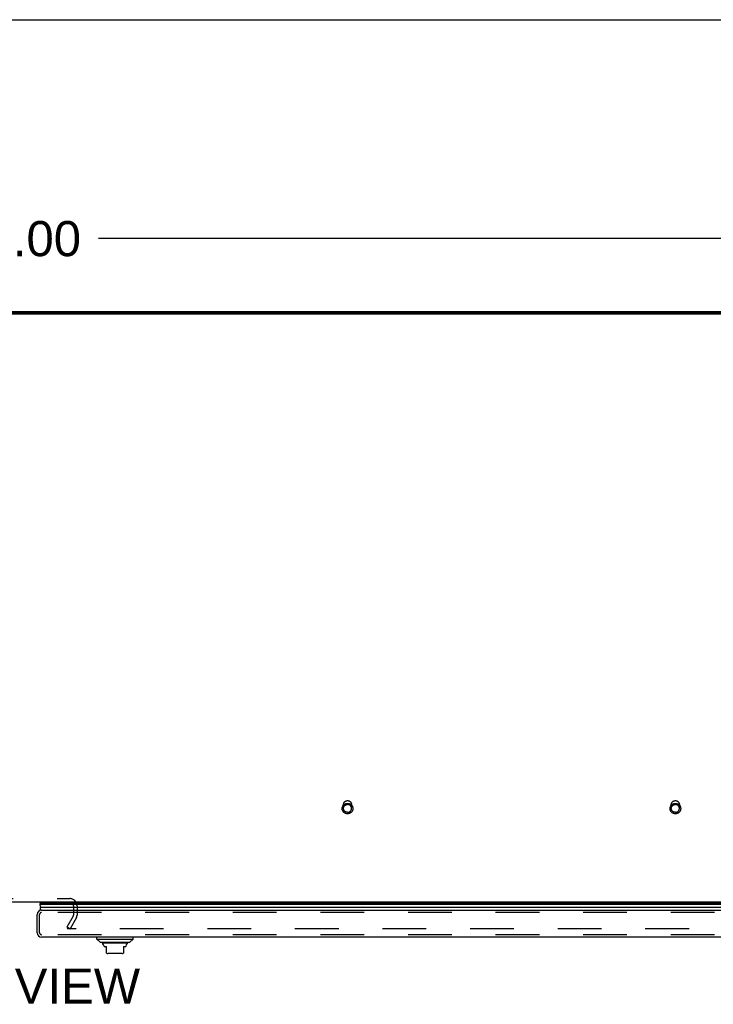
# Model space of a CAD drawing. Header units: inches. Extents: x 0 to 243, y 0 to 157.
# Tile 235 of 256: x 74 to 96, y 127 to 157. Entities that reach past the tile are written whole.
import ezdxf

# ---------------------------------------------------------------- set-up
doc = ezdxf.new("R2010")
doc.units = ezdxf.units.IN
doc.header["$LTSCALE"] = 13.357143
doc.header["$MEASUREMENT"] = 0
doc.linetypes.add('HIDDEN', pattern=[0.2, 0.1, -0.1])
doc.layers.get('0').update_dxf_attribs({"linetype": 'CONTINUOUS'})
for name, color, linetype in [('DEFAULT_2', 8, 'HIDDEN'), ('DIMENSIONS', 7, 'CONTINUOUS'), ('RIGHTHAND_DOOR_ASSEMBLY', 7, 'CONTINUOUS')]:
    doc.layers.add(name, color=color, linetype=linetype)
doc.styles.get("Standard").update_dxf_attribs({"font": 'arial.ttf'})
doc.dimstyles.new('DIMSTYLE_1', dxfattribs={"dimtxt": 1.071429, "dimasz": 1.428571, "dimexe": 0.09, "dimexo": 0.07, "dimgap": 0.0375, "dimtad": 0, "dimtih": 1, "dimtoh": 1, "dimzin": 4, "dimdsep": 46, "dimtxsty": 'Standard', "dimblk": '_FILLED', "dimblk1": '_FILLED', "dimblk2": '_FILLED', "dimcen": 0.09, "dimadec": 3, "dimazin": 1, "dimtfac": 1, "dimtdec": 3, "dimtofl": 0, "dimtmove": 0, "dimatfit": 3, "dimldrblk": '_FILLED', "dimfxl": 0, "dimtolj": 1, "dimtzin": 4, "dimarcsym": 0})

# ---------------------------------------------------------------- blocks, each defined once
blk = doc.blocks.new('_FILLED')
at = {"color": 0, "linetype": 'ByBlock'}
blk.add_solid([(0, 0), (-1, 0.2), (-1, -0.2)], dxfattribs=at)
blk = doc.blocks.new('*D5')
at = {"layer": 'DIMENSIONS', "color": 2, "linetype": 'Continuous'}
for p, q in [((44.438, 149.196), (44.438, 151.755)), ((104.438, 149.196), (104.438, 151.755)), ((44.438, 150.469), (72.031, 150.469)), ((104.438, 150.469), (76.846, 150.469))]:
    blk.add_line(p, q, dxfattribs=at)
at = {"layer": 'DIMENSIONS', "color": 2, "linetype": 'Continuous', "xscale": 1.4285714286, "yscale": 1.4285714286, "zscale": 1.4285714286, "rotation": 180}
blk.add_blockref('_FILLED', (44.438, 150.469), dxfattribs=at)
at = {"layer": 'DIMENSIONS', "color": 2, "linetype": 'Continuous', "xscale": 1.4285714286, "yscale": 1.4285714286, "zscale": 1.4285714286}
blk.add_blockref('_FILLED', (104.438, 150.469), dxfattribs=at)
at = {"layer": 'DIMENSIONS', "color": 2, "linetype": 'Continuous', "insert": (74.438, 151.005), "char_height": 1.0714, "width": 3.74403, "attachment_point": 2, "line_spacing_factor": 0.9}
blk.add_mtext('60.00', dxfattribs=at)

msp = doc.modelspace()

# ---------------------------------------------------------------- linework, layer by layer
at = {"color": 7, "linetype": 'Continuous'}
for p, q in [((0, 157.143), (242.857, 157.143)), ((104.324, 148.168), (44.553, 148.168)), ((102.688, 130.248), (46.188, 130.248))]:
    msp.add_line(p, q, dxfattribs=at)
at = {"color": 3, "linetype": 'Continuous'}
for p, q in [((104.324, 148.195), (44.553, 148.195)), ((44.664, 148.248), (104.212, 148.248))]:
    msp.add_line(p, q, dxfattribs=at)
at = {"layer": 'DEFAULT_2', "color": 8, "linetype": 'HIDDEN'}
for p, q in [((84.314, 133.102), (84.314, 133.218)), ((84.562, 133.102), (84.562, 133.218)), ((94.314, 133.102), (94.314, 133.218)), ((94.562, 133.102), (94.562, 133.218)), ((72.907, 130.352), (75.969, 130.352)), ((76.084, 130.133), (76.084, 129.843)), ((76.188, 130.133), (76.188, 129.844)), ((75.884, 129.488), (76.08, 129.828)), ((76.17, 129.776), (75.974, 129.436)), ((75.884, 129.488), (75.974, 129.436)), ((75.892, 129.501), (75.892, 129.449)), ((102.871, 129.436), (75.907, 129.436))]:
    msp.add_line(p, q, dxfattribs=at)
for points in [[(84.438, 132.938), (84.426, 132.939), (84.414, 132.94), (84.402, 132.942), (84.39, 132.945), (84.379, 132.949), (84.367, 132.954), (84.357, 132.959), (84.346, 132.966), (84.336, 132.973), (84.327, 132.981), (84.319, 132.989), (84.311, 132.998), (84.303, 133.007), (84.297, 133.017), (84.291, 133.028), (84.286, 133.039), (84.282, 133.05), (84.279, 133.061), (84.277, 133.073), (84.275, 133.085), (84.275, 133.097), (84.275, 133.108), (84.277, 133.12), (84.279, 133.132), (84.282, 133.143), (84.286, 133.155), (84.291, 133.165), (84.297, 133.176), (84.303, 133.186), (84.31, 133.196), (84.318, 133.205), (84.327, 133.213), (84.336, 133.221), (84.346, 133.228), (84.357, 133.234), (84.367, 133.24), (84.379, 133.244), (84.39, 133.248), (84.402, 133.251), (84.414, 133.254), (84.426, 133.255), (84.438, 133.255)], [(84.314, 133.218), (84.315, 133.227), (84.316, 133.237), (84.318, 133.246), (84.321, 133.255), (84.324, 133.264), (84.328, 133.273), (84.333, 133.281), (84.338, 133.289), (84.344, 133.296), (84.351, 133.303), (84.358, 133.309), (84.366, 133.315), (84.374, 133.32), (84.382, 133.325), (84.391, 133.329), (84.4, 133.332), (84.409, 133.335), (84.419, 133.337), (84.429, 133.338), (84.438, 133.338)], [(84.438, 133.338), (84.448, 133.338), (84.458, 133.337), (84.467, 133.335), (84.477, 133.332), (84.486, 133.329), (84.495, 133.325), (84.503, 133.32), (84.511, 133.315), (84.519, 133.309), (84.526, 133.303), (84.533, 133.296), (84.539, 133.289), (84.544, 133.281), (84.549, 133.273), (84.553, 133.264), (84.556, 133.255), (84.559, 133.246), (84.561, 133.237), (84.562, 133.227), (84.562, 133.218)], [(84.438, 133.255), (84.451, 133.255), (84.463, 133.254), (84.475, 133.251), (84.487, 133.248), (84.498, 133.244), (84.51, 133.24), (84.52, 133.234), (84.531, 133.228), (84.541, 133.221), (84.55, 133.213), (84.558, 133.205), (84.566, 133.196), (84.574, 133.186), (84.58, 133.176), (84.586, 133.166), (84.591, 133.155), (84.595, 133.144), (84.598, 133.132), (84.6, 133.121), (84.602, 133.109), (84.602, 133.097), (84.602, 133.085), (84.6, 133.073), (84.598, 133.062), (84.595, 133.05), (84.591, 133.039), (84.586, 133.028), (84.58, 133.018), (84.574, 133.008), (84.566, 132.998), (84.559, 132.989), (84.55, 132.981), (84.541, 132.973), (84.531, 132.966), (84.52, 132.959), (84.51, 132.954), (84.498, 132.949), (84.487, 132.945), (84.475, 132.942), (84.463, 132.94), (84.451, 132.939), (84.438, 132.938)], [(94.438, 132.938), (94.426, 132.939), (94.414, 132.94), (94.402, 132.942), (94.39, 132.945), (94.379, 132.949), (94.367, 132.954), (94.357, 132.959), (94.346, 132.966), (94.336, 132.973), (94.327, 132.981), (94.319, 132.989), (94.311, 132.998), (94.303, 133.007), (94.297, 133.017), (94.291, 133.028), (94.286, 133.039), (94.282, 133.05), (94.279, 133.061), (94.277, 133.073), (94.275, 133.085), (94.275, 133.097), (94.275, 133.108), (94.277, 133.12), (94.279, 133.132), (94.282, 133.143), (94.286, 133.155), (94.291, 133.165), (94.297, 133.176), (94.303, 133.186), (94.31, 133.196), (94.318, 133.205), (94.327, 133.213), (94.336, 133.221), (94.346, 133.228), (94.357, 133.234), (94.367, 133.24), (94.379, 133.244), (94.39, 133.248), (94.402, 133.251), (94.414, 133.254), (94.426, 133.255), (94.438, 133.255)], [(94.314, 133.218), (94.315, 133.227), (94.316, 133.237), (94.318, 133.246), (94.321, 133.255), (94.324, 133.264), (94.328, 133.273), (94.333, 133.281), (94.338, 133.289), (94.344, 133.296), (94.351, 133.303), (94.358, 133.309), (94.366, 133.315), (94.374, 133.32), (94.382, 133.325), (94.391, 133.329), (94.4, 133.332), (94.409, 133.335), (94.419, 133.337), (94.429, 133.338), (94.438, 133.338)], [(94.438, 133.338), (94.448, 133.338), (94.458, 133.337), (94.467, 133.335), (94.477, 133.332), (94.486, 133.329), (94.495, 133.325), (94.503, 133.32), (94.511, 133.315), (94.519, 133.309), (94.526, 133.303), (94.533, 133.296), (94.539, 133.289), (94.544, 133.281), (94.549, 133.273), (94.553, 133.264), (94.556, 133.255), (94.559, 133.246), (94.561, 133.237), (94.562, 133.227), (94.562, 133.218)], [(94.438, 133.255), (94.451, 133.255), (94.463, 133.254), (94.475, 133.251), (94.487, 133.248), (94.498, 133.244), (94.51, 133.24), (94.52, 133.234), (94.531, 133.228), (94.541, 133.221), (94.55, 133.213), (94.558, 133.205), (94.566, 133.196), (94.574, 133.186), (94.58, 133.176), (94.586, 133.166), (94.591, 133.155), (94.595, 133.144), (94.598, 133.132), (94.6, 133.121), (94.602, 133.109), (94.602, 133.097), (94.602, 133.085), (94.6, 133.073), (94.598, 133.062), (94.595, 133.05), (94.591, 133.039), (94.586, 133.028), (94.58, 133.018), (94.574, 133.008), (94.566, 132.998), (94.559, 132.989), (94.55, 132.981), (94.541, 132.973), (94.531, 132.966), (94.52, 132.959), (94.51, 132.954), (94.498, 132.949), (94.487, 132.945), (94.475, 132.942), (94.463, 132.94), (94.451, 132.939), (94.438, 132.938)], [(84.314, 133.102), (84.315, 133.112), (84.316, 133.121), (84.318, 133.13), (84.321, 133.139), (84.324, 133.148), (84.328, 133.157), (84.333, 133.165), (84.338, 133.173), (84.344, 133.18), (84.351, 133.187), (84.358, 133.193), (84.366, 133.199), (84.374, 133.204), (84.382, 133.209), (84.391, 133.213), (84.4, 133.216), (84.41, 133.219), (84.419, 133.221), (84.429, 133.222), (84.438, 133.222)], [(84.438, 132.983), (84.429, 132.983), (84.419, 132.984), (84.41, 132.986), (84.4, 132.988), (84.391, 132.992), (84.382, 132.996), (84.374, 133), (84.366, 133.005), (84.358, 133.011), (84.351, 133.018), (84.344, 133.025), (84.338, 133.032), (84.333, 133.04), (84.328, 133.048), (84.324, 133.057), (84.321, 133.065), (84.318, 133.074), (84.316, 133.084), (84.315, 133.093), (84.314, 133.102)], [(84.562, 133.102), (84.562, 133.112), (84.561, 133.121), (84.559, 133.13), (84.556, 133.139), (84.553, 133.148), (84.549, 133.157), (84.544, 133.165), (84.539, 133.173), (84.533, 133.18), (84.526, 133.187), (84.519, 133.193), (84.511, 133.199), (84.503, 133.204), (84.495, 133.209), (84.486, 133.213), (84.477, 133.216), (84.467, 133.219), (84.458, 133.221), (84.448, 133.222), (84.438, 133.222)], [(84.438, 132.983), (84.448, 132.983), (84.458, 132.984), (84.467, 132.986), (84.477, 132.988), (84.486, 132.992), (84.495, 132.996), (84.503, 133), (84.511, 133.005), (84.519, 133.011), (84.526, 133.018), (84.533, 133.025), (84.539, 133.032), (84.544, 133.04), (84.549, 133.048), (84.553, 133.057), (84.556, 133.065), (84.559, 133.074), (84.561, 133.084), (84.562, 133.093), (84.562, 133.102)], [(94.314, 133.102), (94.315, 133.112), (94.316, 133.121), (94.318, 133.13), (94.321, 133.139), (94.324, 133.148), (94.328, 133.157), (94.333, 133.165), (94.338, 133.173), (94.344, 133.18), (94.351, 133.187), (94.358, 133.193), (94.366, 133.199), (94.374, 133.204), (94.382, 133.209), (94.391, 133.213), (94.4, 133.216), (94.41, 133.219), (94.419, 133.221), (94.429, 133.222), (94.438, 133.222)], [(94.438, 132.983), (94.429, 132.983), (94.419, 132.984), (94.41, 132.986), (94.4, 132.988), (94.391, 132.992), (94.382, 132.996), (94.374, 133), (94.366, 133.005), (94.358, 133.011), (94.351, 133.018), (94.344, 133.025), (94.338, 133.032), (94.333, 133.04), (94.328, 133.048), (94.324, 133.057), (94.321, 133.065), (94.318, 133.074), (94.316, 133.084), (94.315, 133.093), (94.314, 133.102)], [(94.562, 133.102), (94.562, 133.112), (94.561, 133.121), (94.559, 133.13), (94.556, 133.139), (94.553, 133.148), (94.549, 133.157), (94.544, 133.165), (94.539, 133.173), (94.533, 133.18), (94.526, 133.187), (94.519, 133.193), (94.511, 133.199), (94.503, 133.204), (94.495, 133.209), (94.486, 133.213), (94.477, 133.216), (94.467, 133.219), (94.458, 133.221), (94.448, 133.222), (94.438, 133.222)], [(94.438, 132.983), (94.448, 132.983), (94.458, 132.984), (94.467, 132.986), (94.477, 132.988), (94.486, 132.992), (94.495, 132.996), (94.503, 133), (94.511, 133.005), (94.519, 133.011), (94.526, 133.018), (94.533, 133.025), (94.539, 133.032), (94.544, 133.04), (94.549, 133.048), (94.553, 133.057), (94.556, 133.065), (94.559, 133.074), (94.561, 133.084), (94.562, 133.093), (94.562, 133.102)], [(75.894, 129.455), (75.893, 129.453), (75.893, 129.452), (75.893, 129.45), (75.892, 129.449), (75.892, 129.449)], [(75.892, 129.449), (75.893, 129.447), (75.893, 129.446), (75.893, 129.445), (75.894, 129.443), (75.895, 129.442), (75.896, 129.441), (75.897, 129.44), (75.898, 129.439), (75.899, 129.438), (75.901, 129.437), (75.902, 129.437), (75.904, 129.436), (75.906, 129.436), (75.907, 129.436)]]:
    msp.add_lwpolyline(points, dxfattribs=at)
for centre, radius, start, end in [((75.969, 130.133), 0.219, 0, 90), ((75.969, 130.133), 0.115, 0, 90), ((76.051, 129.844), 0.033, 330, 360), ((76.051, 129.844), 0.137, 330, 360)]:
    msp.add_arc(centre, radius, start, end, dxfattribs=at)
at = {"layer": 'RIGHTHAND_DOOR_ASSEMBLY', "color": 7, "linetype": 'Continuous'}
for p, q in [((75.052, 130.248), (75.073, 130.236)), ((103.698, 130.171), (75.055, 130.171)), ((75.064, 130.214), (103.689, 130.214)), ((75.071, 130.228), (103.682, 130.228)), ((75.073, 130.236), (103.68, 130.236)), ((75.083, 130.095), (103.67, 130.095)), ((76.794, 129.119), (76.794, 129.178)), ((76.794, 129.119), (77.896, 129.119)), ((76.892, 129.021), (76.794, 129.119)), ((77.798, 129.021), (77.896, 129.119)), ((77.896, 129.119), (77.896, 129.178)), ((76.892, 129.021), (77.798, 129.021)), ((77.729, 128.993), (76.961, 128.993)), ((77.011, 128.908), (77.011, 128.895)), ((77.011, 128.895), (77.089, 128.895)), ((77.089, 128.685), (77.089, 128.895)), ((77.601, 128.895), (77.68, 128.895)), ((77.601, 128.895), (77.601, 128.685)), ((77.68, 128.908), (77.68, 128.895)), ((77.562, 128.678), (77.129, 128.678))]:
    msp.add_line(p, q, dxfattribs=at)
at = {"layer": 'RIGHTHAND_DOOR_ASSEMBLY', "color": 3, "linetype": 'Continuous'}
for p, q in [((75.105, 130.003), (103.648, 130.003)), ((74.97, 129.313), (74.97, 129.868)), ((103.648, 129.178), (75.105, 129.178))]:
    msp.add_line(p, q, dxfattribs=at)
at = {"layer": 'RIGHTHAND_DOOR_ASSEMBLY', "color": 8, "linetype": 'HIDDEN'}
for p, q in [((75.045, 129.313), (75.045, 129.868)), ((103.648, 129.928), (75.105, 129.928)), ((103.648, 129.253), (75.105, 129.253))]:
    msp.add_line(p, q, dxfattribs=at)
at = {"layer": 'RIGHTHAND_DOOR_ASSEMBLY', "color": 7, "linetype": 'Continuous'}
for points in [[(75.055, 130.171), (75.055, 130.163), (75.056, 130.155), (75.057, 130.147), (75.06, 130.14), (75.062, 130.132), (75.065, 130.124), (75.069, 130.117), (75.073, 130.11), (75.078, 130.102), (75.083, 130.095)], [(75.071, 130.228), (75.069, 130.224), (75.067, 130.221), (75.065, 130.217), (75.064, 130.214)]]:
    msp.add_lwpolyline(points, dxfattribs=at)
at = {"layer": 'RIGHTHAND_DOOR_ASSEMBLY', "color": 3, "linetype": 'Continuous'}
for centre, start, end in [((75.105, 129.868), 90, 180), ((75.105, 129.313), 180, 270)]:
    msp.add_arc(centre, 0.135, start, end, dxfattribs=at)
at = {"layer": 'RIGHTHAND_DOOR_ASSEMBLY', "color": 7, "linetype": 'Continuous'}
for centre, radius, start, end in [((75.111, 130.182), 0.0569, 145.4331, 191.2885), ((75.11, 130.053), 0.05, 122.6718, 264.3335), ((75.1, 130.224), 0.03, 156.2022, 173.588), ((76.981, 129.043), 0.0492, 206.1149, 270), ((76.981, 128.993), 0.0197, 179.8854, 240), ((76.932, 128.908), 0.0787, 0, 60), ((77.759, 128.908), 0.0787, 120, 180), ((77.709, 129.043), 0.0492, 270, 333.8851), ((77.709, 128.993), 0.0197, 300, 0.1146), ((77.129, 128.796), 0.118, 250.5253, 270), ((77.562, 128.796), 0.118, 270, 289.4785)]:
    msp.add_arc(centre, radius, start, end, dxfattribs=at)
at = {"layer": 'RIGHTHAND_DOOR_ASSEMBLY', "color": 8, "linetype": 'HIDDEN'}
for centre, start, end in [((75.105, 129.868), 90, 180), ((75.105, 129.313), 180, 270)]:
    msp.add_arc(centre, 0.06, start, end, dxfattribs=at)
at = {"layer": 'RIGHTHAND_DOOR_ASSEMBLY', "color": 7, "linetype": 'Continuous'}
for start_param, end_param in [(-3.140119, -2.674506), (2.795492, 2.881148)]:
    msp.add_ellipse((75.32, 130.171), major_axis=(0.265, 0), ratio=0.632157, start_param=start_param, end_param=end_param, dxfattribs=at)

# ---------------------------------------------------------------- texts
at = {"layer": 'DIMENSIONS', "color": 2, "linetype": 'Continuous', "insert": (74.454, 128.221), "char_height": 1.0714, "width": 7.30085, "attachment_point": 2, "line_spacing_factor": 0.9}
msp.add_mtext('TOP VIEW', dxfattribs=at)

# ---------------------------------------------------------------- dimensions: what is measured, and where the dimension line sits
at = {"layer": 'DIMENSIONS', "color": 2, "linetype": 'Continuous'}
dim = msp.add_linear_dim(base=(44.438, 150.469), p1=(104.438, 151.825), p2=(44.438, 151.825), angle=180, dimstyle='DIMSTYLE_1', dxfattribs=at)
dim.commit()
dim.dimension.update_dxf_attribs({"geometry": '*D5', "text_midpoint": (74.43, 150.463), "dimtype": 160})

doc.saveas('drawing.dxf')
